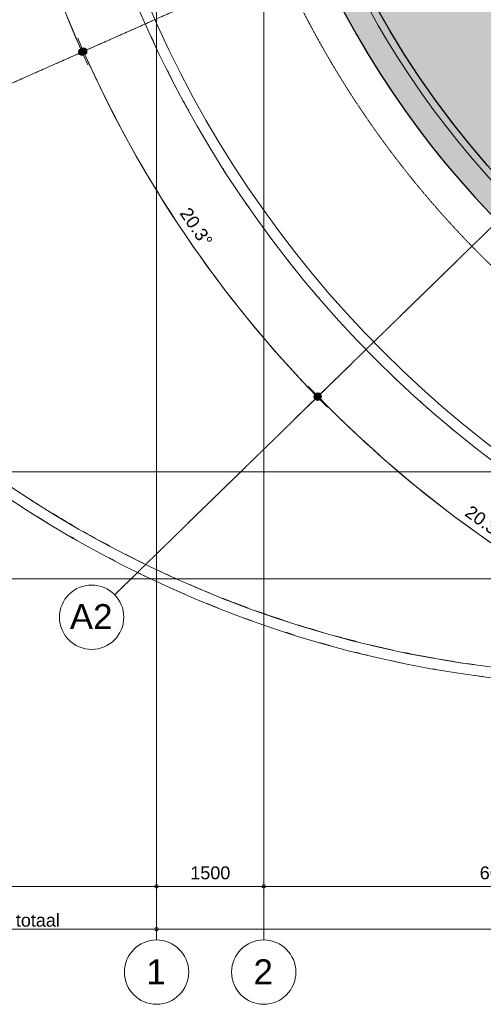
# Model space of a CAD drawing. Header units: millimetres. Extents: x -8912 to 113501, y 3237 to 48799.
# Tile 3 of 137: x 32199 to 38687, y 4050 to 17823. Entities that reach past the tile are written whole.
import ezdxf

# ---------------------------------------------------------------- set-up
doc = ezdxf.new("R2010")
doc.units = ezdxf.units.MM
doc.linetypes.add('THO_hhidden', pattern=[2.5, 1.5, -1])
doc.linetypes.add('THO_stramienlijn', pattern=[20, 17, -1.5, 0, -1.5])
for name, color, linetype, lineweight in [('A-ANNO-DIMS', 7, 'Continuous', 13), ('A-ANNO-DIMS-100', 7, 'Continuous', 13), ('A-AREA-PATT', 7, 'Continuous', 13), ('A-WALL-PATT', 7, 'Continuous', 25), ('G-ANNO-TEXT', 7, 'Continuous', 13), ('I-WALL', 7, 'Continuous', 18), ('S-COLS', 7, 'Continuous', 13), ('S-GRID', 7, 'Continuous', 13), ('S-GRID-IDEN', 7, 'Continuous', 13)]:
    doc.layers.add(name, color=color, linetype=linetype, lineweight=lineweight)
doc.layers.add('A-DETL', color=7, linetype='Continuous', lineweight=13, true_color=0x00a600)
doc.layers.add('A-DETL-MBND', color=9, linetype='Continuous', lineweight=13, true_color=0x808080)
doc.styles.add('Arial_2', font='arial.ttf', dxfattribs={"height": 180})
doc.styles.add('Arial_4', font='arial.ttf', dxfattribs={"height": 350})
doc.dimstyles.new('THO_18_-_transparant', dxfattribs={"dimscale": 304.8, "dimtxt": 0.602515, "dimasz": 0.164042, "dimexe": 0.328084, "dimexo": 0.0625, "dimgap": 0.147638, "dimtad": 1, "dimdec": 3, "dimlfac": 304.8, "dimrnd": 0.001, "dimdsep": 46, "dimtxsty": 'Arial_2', "dimblk1": 'DOTBLANK', "dimblk2": 'DOTBLANK', "dimsah": 1, "dimcen": 0.09, "dimdle": 0.164042, "dimazin": 0, "dimtfac": 1, "dimtdec": 4, "dimtix": 1, "dimtmove": 0, "dimatfit": 3, "dimfxl": 0.001076, "dimfxlon": 1, "dimtvp": 1, "dimtolj": 1, "dimtzin": 0, "dimarcsym": 2})
doc.dimstyles.new('THO_18_-_transparant_blue', dxfattribs={"dimscale": 304.8, "dimtxt": 0.602515, "dimasz": 1.312336, "dimexe": 0.656168, "dimexo": 0.0625, "dimgap": 0.147638, "dimtad": 1, "dimdec": 3, "dimlfac": 304.8, "dimrnd": 0.001, "dimdsep": 46, "dimtxsty": 'Arial_2', "dimblk1": 'DOTSMALL', "dimblk2": 'DOTSMALL', "dimsah": 1, "dimcen": 0.09, "dimdle": 0.656168, "dimadec": 1, "dimazin": 0, "dimtfac": 1, "dimtdec": 4, "dimtix": 1, "dimtmove": 0, "dimatfit": 3, "dimfxl": 0.002153, "dimfxlon": 1, "dimtvp": 1, "dimtolj": 1, "dimtzin": 0, "dimarcsym": 2})

# ---------------------------------------------------------------- blocks, each defined once
blk = doc.blocks.new('NLRS_28_SCO_UN_houten kolom rond_gen_bcb - rond 150-V195-01 1e verdieping _plotview_')
at = {"layer": 'S-COLS'}
blk.add_arc((0, 0), 75, 270, 308.7881, dxfattribs=at)
blk = doc.blocks.new('Grid - Stramienbol 9_0mm-3500-01 1e verdieping _plotview_')
at = {"layer": 'S-GRID-IDEN'}
blk.add_circle((0, 0), 4.5, dxfattribs=at)
blk = doc.blocks.new('DIMBLOCK1-01 1e verdieping _plotview_')
at = {"layer": 'A-ANNO-DIMS-100'}
for p, q in [((34114, 5700), (34114, 5800)), ((35614, 5700), (35614, 5800)), ((34064, 5700), (35614, 5700)), ((34114, 5700), (34114, 5600)), ((35614, 5700), (35614, 5600))]:
    blk.add_line(p, q, dxfattribs=at)
for centre in [(34114, 5700), (35614, 5700)]:
    blk.add_circle(centre, 25, dxfattribs=at)
at = {"layer": 'A-ANNO-DIMS-100', "color": 0, "insert": (34587, 5979), "char_height": 180, "width": 664.52, "attachment_point": 1, "line_spacing_factor": 0.941778, "style": 'Arial_2'}
blk.add_mtext('1500', dxfattribs=at)
blk = doc.blocks.new('_DotBlank')
at = {"color": 0, "linetype": 'ByBlock', "lineweight": -2}
blk.add_line((-0.5, 0), (-1, 0), dxfattribs=at)
blk.add_circle((0, 0), 0.5, dxfattribs=at)
blk = doc.blocks.new('DIMBLOCK2-01 1e verdieping _plotview_')
at = {"layer": 'A-ANNO-DIMS-100'}
for p, q in [((35614, 5700), (35614, 5800)), ((42214, 5700), (42214, 5800)), ((35614, 5700), (42214, 5700)), ((35614, 5700), (35614, 5600)), ((42214, 5700), (42214, 5600))]:
    blk.add_line(p, q, dxfattribs=at)
for centre in [(35614, 5700), (42214, 5700)]:
    blk.add_circle(centre, 25, dxfattribs=at)
at = {"layer": 'A-ANNO-DIMS-100', "color": 0, "insert": (38637, 5979), "char_height": 180, "width": 664.52, "attachment_point": 1, "line_spacing_factor": 0.941778, "style": 'Arial_2'}
blk.add_mtext('6600', dxfattribs=at)
blk = doc.blocks.new('DIMBLOCK19-01 1e verdieping _plotview_')
at = {"layer": 'A-ANNO-DIMS-100'}
for p, q in [((34064, 5100), (95964, 5100)), ((34114, 5100), (34114, 5200)), ((34114, 5100), (34114, 5000)), ((95914, 5100), (95914, 5200)), ((95914, 5100), (95914, 5000))]:
    blk.add_line(p, q, dxfattribs=at)
for centre in [(34114, 5100), (95914, 5100)]:
    blk.add_circle(centre, 25, dxfattribs=at)
at = {"layer": 'A-ANNO-DIMS-100', "color": 0, "insert": (64668, 5379), "char_height": 180, "width": 830.65, "attachment_point": 1, "line_spacing_factor": 0.941778, "style": 'Arial_2'}
blk.add_mtext('61800', dxfattribs=at)
blk = doc.blocks.new('DIMBLOCK63-01 1e verdieping _plotview_')
at = {"layer": 'A-ANNO-DIMS-100', "true_color": 0x0000ff}
h = blk.add_hatch(color=5, dxfattribs=at)
edge = h.paths.add_edge_path()
edge.add_arc((36373, 12552), 50, 0, 360)
h = blk.add_hatch(color=5, dxfattribs=at)
edge = h.paths.add_edge_path()
edge.add_arc((41120, 9159), 50, 0, 360)
at = {"layer": 'A-ANNO-DIMS-100', "color": 5, "true_color": 0x0000ff}
for p, q in [((36373, 12552), (36516, 12692)), ((36373, 12552), (36229, 12413)), ((36373, 12552), (36373, 12552)), ((41120, 9159), (41205, 9340)), ((41120, 9159), (41034, 8978))]:
    blk.add_line(p, q, dxfattribs=at)
for centre in [(36373, 12552), (41120, 9159)]:
    blk.add_circle(centre, 50, dxfattribs=at)
for start, end in [(223.5872, 245.2928), (224.28, 244.6)]:
    blk.add_arc((48214, 24100), 16540, start, end, dxfattribs=at)
at = {"layer": 'A-ANNO-DIMS-100', "color": 0, "insert": (38518, 11042), "char_height": 180, "width": 705.2, "attachment_point": 1, "rotation": 324.44, "line_spacing_factor": 0.941778, "style": 'Arial_2'}
blk.add_mtext('20.3°', dxfattribs=at)
blk = doc.blocks.new('_DotSmall')
at = {"color": 0, "linetype": 'ByBlock', "const_width": 0.5}
blk.add_lwpolyline([(-0.0625, 0, 1), (0.0625, 0, 1)], format="xyb", close=True, dxfattribs=at)
blk = doc.blocks.new('DIMBLOCK64-01 1e verdieping _plotview_')
at = {"layer": 'A-ANNO-DIMS-100', "true_color": 0x0000ff}
h = blk.add_hatch(color=5, dxfattribs=at)
edge = h.paths.add_edge_path()
edge.add_arc((33091, 17380), 50, 0, 360)
h = blk.add_hatch(color=5, dxfattribs=at)
edge = h.paths.add_edge_path()
edge.add_arc((36366, 12546), 50, 0, 360)
at = {"layer": 'A-ANNO-DIMS-100', "color": 5, "true_color": 0x0000ff}
for p, q in [((33091, 17380), (32908, 17298)), ((33091, 17380), (33274, 17461)), ((33091, 17380), (33091, 17380)), ((36366, 12546), (36509, 12686)), ((36366, 12546), (36223, 12407))]:
    blk.add_line(p, q, dxfattribs=at)
for centre in [(33091, 17380), (36366, 12546)]:
    blk.add_circle(centre, 50, dxfattribs=at)
for start, end in [(203.2676, 224.9724), (203.96, 224.28)]:
    blk.add_arc((48214, 24100), 16549, start, end, dxfattribs=at)
at = {"layer": 'A-ANNO-DIMS-100', "color": 0, "insert": (34580, 15217), "char_height": 180, "width": 705.2, "attachment_point": 1, "rotation": 304.12, "line_spacing_factor": 0.941778, "style": 'Arial_2'}
blk.add_mtext('20.3°', dxfattribs=at)
blk = doc.blocks.new('DIMBLOCK66-01 1e verdieping _plotview_')
at = {"layer": 'A-ANNO-DIMS-100', "true_color": 0x0000ff}
h = blk.add_hatch(color=5, dxfattribs=at)
edge = h.paths.add_edge_path()
edge.add_arc((31645, 24100), 50, 0, 360)
h = blk.add_hatch(color=5, dxfattribs=at)
edge = h.paths.add_edge_path()
edge.add_arc((33073, 17371), 50, 0, 360)
at = {"layer": 'A-ANNO-DIMS-100', "color": 5, "true_color": 0x0000ff}
for p, q in [((31645, 24100), (31445, 24100)), ((31645, 24100), (31645, 24100)), ((31645, 24100), (31845, 24100)), ((33073, 17371), (32890, 17290)), ((33073, 17371), (33255, 17452))]:
    blk.add_line(p, q, dxfattribs=at)
for centre in [(31645, 24100), (33073, 17371)]:
    blk.add_circle(centre, 50, dxfattribs=at)
for start, end in [(179.3084, 204.6516), (180, 203.96)]:
    blk.add_arc((48214, 24100), 16569, start, end, dxfattribs=at)
at = {"layer": 'A-ANNO-DIMS-100', "color": 0, "insert": (32217, 21006), "char_height": 180, "width": 705.2, "attachment_point": 1, "rotation": 281.98, "line_spacing_factor": 0.941778, "style": 'Arial_2'}
blk.add_mtext('24.0°', dxfattribs=at)

msp = doc.modelspace()

# ---------------------------------------------------------------- hatches: boundary and pattern name
at = {"layer": 'A-AREA-PATT', "true_color": 0xf1dadb}
h = msp.add_hatch(color=254, dxfattribs=at)
h.paths.add_polyline_path([(42753.0614994, 12744.925833), (42768.0126637, 12776.4126107), (43385.9482659, 14077.7819665), (42843.9470902, 14335.1430466), (44388.1135704, 17587.1501009), (44930.1147462, 17329.7890208), (45266.5562654, 18038.3332147), (45232.910044, 18054.3088245), (45262.7693943, 18117.1955828), (42226.2326305, 21329.6364563), (42162.8723597, 21302.3182202), (42081.9605089, 21484.3806819), (42151.5353158, 21515.3009844), (42151.5353158, 22037.5), (39105.2656076, 22037.5), (39105.2656076, 21887.5), (40030.2656076, 21887.5), (40030.2656076, 21837.5), (38030.2656076, 21837.5), (38030.2656076, 21887.5), (38955.2656076, 21887.5), (38955.2656076, 22037.5), (35783.9961821, 22037.5), (35853.6655147, 21654.3806057), (35935.1407518, 21273.5970565), (36028.3437919, 20895.5130461), (36133.185615, 20520.4896898), (36249.5660848, 20148.8851798), (36381.8283395, 19769.4088881), (36526.6681381, 19393.0135119), (36682.121972, 19024.3938774), (36828.088276, 18703.6980594), (37000.2781386, 18354.4345818), (37196.76694, 17986.9178485), (37382.4583087, 17663.1838567), (37580.4017157, 17340.8781054), (37794.3452324, 17015.5129301), (38029.6732629, 16681.6701835), (38251.8745416, 16385.3864311), (38495.0233391, 16081.2269534), (38747.4549463, 15784.7263475), (39008.928261, 15496.167807), (39279.1935449, 15215.8269396), (39557.9926624, 14943.9715044), (39845.0593271, 14680.8611557), (40140.1193562, 14426.7471953), (40442.8909319, 14181.8723323), (40779.7982758, 13927.4696849), (41070.4049026, 13720.7663898), (41394.5479467, 13504.9757215), (41725.2044086, 13299.3045523), (42087.0861991, 13090.4505222), (42406.0656597, 12918.4578657), (42725.2458391, 12758.8363977)])
h.paths.add_polyline_path([(45271.9179546, 18049.6249059), (45290.2155314, 18088.1595132), (45271.9801559, 18107.4512493), (45249.5633106, 18060.2391459), (45266.750849, 18052.0783066)])
h.paths.add_polyline_path([(42169.530456, 21318.1158198), (42217.1276549, 21339.2688758), (42151.5353158, 21408.6609258), (42151.4543929, 21501.5861855), (42098.4597444, 21478.0344052), (42168.5750243, 21320.2656688)])
at = {"layer": 'A-WALL-PATT', "lineweight": 18, "true_color": 0x808080}
h = msp.add_hatch(color=8, dxfattribs=at)
h.paths.add_polyline_path([(48214.0287665, 11070.0034123), (48214.0287665, 11500.0034123), (47812.7696833, 11506.4991596), (47411.8912187, 11525.7689575), (47011.7736302, 11557.7990504), (46612.7964534, 11602.5661033), (46215.3381425, 11660.0373025), (45860.8236148, 11721.6990904), (45474.464442, 11801.4353273), (45058.1328106, 11902.1306922), (44710.1789572, 11996.9864573), (44333.0018706, 12112.6096524), (43959.629337, 12239.984018), (43590.4273717, 12378.9846896), (43225.7579018, 12529.4754055), (42899.9842215, 12675.0517722), (42814.2006598, 12494.3830684), (42633.531956, 12580.1666302), (42719.3155177, 12760.835334), (42719.3155177, 12761.8021414), (42396.9042901, 12923.3489461), (42049.6278605, 13111.1583347), (41699.037369, 13315.5806765), (41394.5479467, 13504.9757215), (41066.2900298, 13723.6932252), (40750.3054378, 13948.5797253), (40414.3529544, 14204.9532088), (40140.1193562, 14426.7471953), (39845.0593271, 14680.8611557), (39557.9926624, 14943.9715044), (39279.1935449, 15215.8269396), (39008.928261, 15496.167807), (38747.4549463, 15784.7263475), (38495.0233391, 16081.2269534), (38251.8745416, 16385.3864311), (38018.24079, 16696.9142721), (37794.3452324, 17015.5129301), (37580.4017157, 17340.8781054), (37376.6145816, 17672.6990354), (37183.178471, 18010.6587915), (37000.2781386, 18354.4345818), (36828.088276, 18703.6980594), (36652.9356423, 19091.1923314), (36516.4874206, 19417.3488007), (36377.374044, 19781.0544427), (36249.2444767, 20149.9120792), (36129.36333, 20534.1621549), (36021.8650106, 20921.7946307), (35935.1407518, 21273.5970565), (35853.6655147, 21654.3806057), (35773.7904248, 22099.9771002), (35772.1063817, 22110.6225662), (35772.1063817, 22000), (35572.1063817, 22000), (35572.1063817, 22200), (35758.6555761, 22200), (35710.0209847, 22547.7762459), (35668.0619565, 22934.5321665), (35638.0626199, 23322.3990793), (35620.0515724, 23711.0072423), (35614.0459716, 24099.9862072), (35184.0459716, 24099.9862072), (35190.2258356, 23698.727124), (35208.7595655, 23297.8486594), (35239.6295811, 22897.7310708), (35282.8066002, 22498.7538941), (35338.4751785, 22099.9771002), (35405.9061898, 21705.7331514), (35485.7119929, 21312.4418137), (35584.6335048, 20895.5130461), (35685.5759566, 20520.4896898), (35797.5550784, 20148.8851798), (35924.7427124, 19769.4088881), (36063.9316606, 19393.0135119), (36214.6457119, 19021.0829845), (36376.7419049, 18653.9701043), (36550.0664815, 18292.0231004), (36734.4550328, 17935.5853012), (36929.7326552, 17584.9948097), (37135.714116, 17240.5841822), (37352.2040293, 16902.680113), (37578.9970412, 16571.6031246), (37815.878025, 16247.6672635), (38062.6222846, 15931.1798026), (38318.9957681, 15622.4409495), (38584.7552898, 15321.7435614), (38859.6487607, 15029.3728683), (39143.4154276, 14745.6062014), (39435.7861208, 14470.7127305), (39736.4835088, 14204.9532088), (40045.222362, 13948.5797253), (40361.7098229, 13701.8354657), (40685.6456839, 13464.9544819), (41016.7226723, 13238.1614699), (41354.6267415, 13021.6715567), (41725.2044086, 12801.1151505), (42062.0584719, 12613.982004), (42406.0656597, 12436.0239222), (42768.0126637, 12262.6993456), (43135.1255438, 12100.6031526), (43507.0560713, 11949.8891013), (43883.4514475, 11810.7001531), (44263.9546386, 11683.1683371), (44648.2047142, 11567.4146249), (45058.1328106, 11458.3049338), (45426.484373, 11371.6694335), (45819.7757108, 11291.8636304), (46249.4896238, 11219.4431792), (46640.0814616, 11165.8112771), (47032.2162328, 11124.0098267), (47425.5095293, 11094.0873937), (47819.5758077, 11076.0784539)])
h.paths.add_polyline_path([(42808.2703384, 12511.036335), (42883.3309549, 12669.1214508), (42725.2458391, 12744.1820674), (42650.1852225, 12586.0969515), (42791.3492541, 12519.0706589)])
h.paths.add_polyline_path([(36557.7414919, 18810.3843133), (36476.5178214, 18993.1484109), (36659.281919, 19074.3720814), (36740.5055894, 18891.6079838), (36564.0877686, 18813.2047135)])
h.paths.add_polyline_path([(36564.0877686, 18826.8835488), (36724.0063539, 18897.9542605), (36652.9356423, 19057.8728459), (36493.0170569, 18986.8021342), (36557.7414919, 18841.1635183)])
h.paths.add_polyline_path([(35759.6063817, 22012.5), (35759.6063817, 22187.5), (35584.6063817, 22187.5), (35584.6063817, 22012.5), (35755.4975523, 22012.5)])

# ---------------------------------------------------------------- linework, layer by layer
at = {"layer": 'A-DETL', "color": 7}
for p, q in [((34114.0353158, 5700), (31114.0353158, 5700)), ((34114.0353158, 5100), (31114.0353158, 5100))]:
    msp.add_line(p, q, dxfattribs=at)
at = {"layer": 'A-DETL', "color": 7, "linetype": 'THO_hhidden'}
msp.add_arc((48214.0287665, 24099.9862072), 13529.9827949, 90, 270, dxfattribs=at)
at = {"layer": 'A-DETL', "color": 5, "true_color": 0x0000ff}
msp.add_arc((48213.652507, 24100.1527054), 12699.9908824, 105.872336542, 270.00172703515, dxfattribs=at)
at = {"layer": 'A-DETL-MBND'}
msp.add_line((36719.0594723, 13553.6481586), (36703.3893212, 13570.7533192), dxfattribs=at)
for centre, radius, start, end in [((48214.0327508, 24099.9997671), 15599.9981706, 204.6447900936, 205.09875807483), ((48214.0327508, 24099.9997671), 15599.9981706, 206.47717526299, 207.12321149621), ((48214.0327508, 24099.9997671), 15599.9981706, 208.32781606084, 209.00408485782), ((48214.0327508, 24099.9997671), 15599.9981706, 210.22775181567, 210.84835175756), ((48214.0327508, 24099.9997671), 15599.9981706, 212.37072667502, 212.67785255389), ((48214.0327508, 24099.9997671), 15599.9981706, 214.50331830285, 215.02783709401), ((48214.0327508, 24099.9997671), 15599.9981706, 216.33843446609, 216.99834404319), ((48214.0327508, 24099.9997671), 15599.9981706, 218.1954479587, 218.86794056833), ((48214.0327508, 24099.9997671), 15599.9981706, 220.11664498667, 220.70807092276), ((48214.0327508, 24099.9997671), 15599.9981706, 224.36227246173, 224.9351179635), ((48214.0327508, 24099.9997671), 15599.9981706, 226.20059047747, 226.8698659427), ((48214.0327508, 24099.9997671), 15599.9981706, 228.06550452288, 228.7306098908), ((48214.0327508, 24099.9997671), 15599.9981706, 230.01643881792, 230.56726163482), ((40714.0327508, 24099.9997671), 15449.9981706, 236.73863507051, 237.93870404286), ((40714.0327508, 24099.9997671), 15449.9981706, 238.59229756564, 239.93321725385), ((40714.0327508, 24099.9997671), 15599.9981706, 237.93870404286, 238.59229756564), ((40714.0327508, 24099.9997671), 15449.9981706, 240.42599544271, 242.25114064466), ((40714.0327508, 24099.9997671), 15599.9981706, 239.93321725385, 240.42599544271), ((40714.0327508, 24099.9997671), 15449.9981706, 242.62810717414, 244.08173255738), ((40714.0327508, 24099.9997671), 15599.9981706, 242.25114064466, 242.62810717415), ((40714.0327508, 24099.9997671), 15599.9981706, 244.08173255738, 244.71375846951), ((40714.0327508, 24099.9997671), 15449.9981706, 244.71375846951, 245.92836801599), ((40714.0327508, 24099.9997671), 15449.9981706, 246.60525744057, 247.8160796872), ((40714.0327508, 24099.9997671), 15599.9981706, 245.92836801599, 246.60525744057), ((40714.0327508, 24099.9997671), 15599.9981706, 247.8160796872, 248.45316375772), ((40714.0327508, 24099.9997671), 15449.9981706, 248.45316375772, 249.8786267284), ((40714.0327508, 24099.9997671), 15449.9981706, 250.28433151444, 252.10938533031), ((40714.0327508, 24099.9997671), 15599.9981706, 249.8786267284, 250.28433151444), ((40714.0327508, 24099.9997671), 15599.9981706, 252.10938533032, 252.58376920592), ((40714.0327508, 24099.9997671), 15449.9981706, 252.58376920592, 253.94241432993), ((40714.0327508, 24099.9997671), 15599.9981706, 253.94241432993, 254.59239311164), ((40714.0327508, 24099.9997671), 15449.9981706, 254.59239311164, 255.79452761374), ((40714.0327508, 24099.9997671), 15599.9981706, 255.79452761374, 256.47017331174), ((40714.0327508, 24099.9997671), 15449.9981706, 256.47017331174, 257.69917327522), ((40714.0327508, 24099.9997671), 15449.9981706, 258.31333555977, 259.87811688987), ((40714.0327508, 24099.9997671), 15599.9981706, 257.69917327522, 258.31333555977), ((40714.0327508, 24099.9997671), 15449.9981706, 260.14231920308, 261.968014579), ((40714.0327508, 24099.9997671), 15599.9981706, 259.87811688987, 260.14231920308), ((40714.0327508, 24099.9997671), 15599.9981706, 261.968014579, 262.50628383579)]:
    msp.add_arc(centre, radius, start, end, dxfattribs=at)
at = {"layer": 'I-WALL', "lineweight": 25, "flags": 128}
msp.add_lwpolyline([(42753.0669077, 12744.9231283), (42404.7857176, 12919.0979763), (42062.055813, 13103.9507757), (41725.2017786, 13299.3061011), (41394.5453561, 13504.9773612), (41070.402361, 13720.7681147), (40753.0823879, 13946.4722555), (40442.8885144, 14181.8742087), (40140.1170119, 14426.7491372), (39845.0570627, 14680.863156), (39557.9904833, 14943.9735558), (39279.1914559, 15215.8290347), (39008.9262662, 15496.1699382), (38747.4530489, 15784.7285073), (38495.0215416, 16081.2291343), (38251.8728457, 16385.3886258), (38018.2391968, 16696.9164735), (37794.3437422, 17015.5151312), (37580.4003282, 17340.8802997), (37376.613296, 17672.7012165), (37183.1772859, 18010.6609536)], dxfattribs=at)
at = {"layer": 'I-WALL'}
for centre, radius in [((40714.0327508, 24099.9997671), 15599.9981706), ((48214.0327508, 24099.9997671), 15599.9981706), ((40714.0327508, 24099.9997671), 15449.9981706), ((48214.0327508, 24099.9997671), 15449.9981706)]:
    msp.add_arc(centre, radius, 90, 270, dxfattribs=at)
at = {"layer": 'I-WALL', "lineweight": 25}
msp.add_arc((48214.0287665, 24099.9862072), 13029.9827949, 180, 270, dxfattribs=at)
at = {"layer": 'S-GRID', "color": 5, "linetype": 'THO_stramienlijn', "true_color": 0x0000ff}
for p, q in [((34114.0353158, 4950), (34114.0353158, 42050)), ((35614.0353158, 4950), (35614.0353158, 42050)), ((48214.0541897, 24100.0095528), (27213.4556396, 14767.5019873)), ((48214.0246669, 24099.9930832), (33528.3624944, 9778.8612953)), ((22619.0885135, 11499.9998099), (107144.8050682, 11499.9998099)), ((22619.0885135, 10000), (107144.8050682, 10000))]:
    msp.add_line(p, q, dxfattribs=at)

# ---------------------------------------------------------------- block references
at = {"layer": 'S-COLS', "rotation": 314.2799978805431}
msp.add_blockref('NLRS_28_SCO_UN_houten kolom rond_gen_bcb - rond 150-V195-01 1e verdieping _plotview_', (33902.8336096, 10144.0372151), dxfattribs=at)
at = {"layer": 'S-GRID-IDEN', "xscale": 99.99999999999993, "yscale": 99.99999999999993, "zscale": 99.99999999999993, "rotation": 134.2799978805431}
msp.add_blockref('Grid - Stramienbol 9_0mm-3500-01 1e verdieping _plotview_', (33206.1910654, 9464.6868687), dxfattribs=at)
at = {"layer": 'S-GRID-IDEN', "xscale": 99.99999999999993, "yscale": 99.99999999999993, "zscale": 99.99999999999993}
for p in [(34114.0353158, 4500), (35614.0353158, 4500)]:
    msp.add_blockref('Grid - Stramienbol 9_0mm-3500-01 1e verdieping _plotview_', p, dxfattribs=at)

# ---------------------------------------------------------------- texts
at = {"layer": 'G-ANNO-TEXT', "lineweight": 18, "insert": (31111.923271, 5316.1560002), "char_height": 180, "width": 1899.999375, "attachment_point": 1, "style": 'Arial_2'}
msp.add_mtext('stramien totaal', dxfattribs=at)
at = {"layer": 'S-GRID-IDEN', "char_height": 350, "attachment_point": 1, "style": 'Arial_4'}
for s, insert, width in [('A2', (32900.6230611, 9647.7233215), 737.5525), ('2', (35471.4132463, 4678.7433988), 336.70875), ('1', (33971.4132463, 4678.7433988), 336.70875)]:
    msp.add_mtext(s, dxfattribs=dict(at, insert=insert, width=width))

# ---------------------------------------------------------------- dimensions: what is measured, and where the dimension line sits
at = {"layer": 'A-ANNO-DIMS', "color": 5, "true_color": 0x0000ff}
for base, center, p1, p2, override, picture, middle in [((31805.4594553, 21797.8190131), (48214.0326933, 24100), (31444.7444466, 24100), (32889.7677685, 17290.0122748), {"dimpost": '<>°', "dimfxl": 6961.610821}, 'DIMBLOCK66-01 1e verdieping _plotview_', (32139.5430721, 20689.1256595)), ((33989.3640344, 15642.8129942), (48214.0309782, 24099.9992378), (32908.4234476, 17298.3027179), (36222.9023699, 12406.516774), {"dimpost": '<>°', "dimfxl": 5908.920396}, 'DIMBLOCK64-01 1e verdieping _plotview_', (34627.1943686, 14894.1010074)), ((37817.1331252, 11236.4343709), (48214.035595, 24100.00374), (36229.358039, 12412.8121992), (41033.7215423, 8978.2964179), {"dimpost": '<>°', "dimfxl": 5905.743588}, 'DIMBLOCK63-01 1e verdieping _plotview_', (38674.8462393, 10756.1334221))]:
    dim = msp.add_angular_dim_3p(base=base, center=center, p1=p1, p2=p2, dimstyle='THO_18_-_transparant_blue', override=override, dxfattribs=at)
    dim.commit()
    dim.dimension.update_dxf_attribs({"geometry": picture, "text_midpoint": middle})
at = {"layer": 'A-ANNO-DIMS'}
for base, p1, p2, override, picture, middle in [((35614.0353158, 5700), (34114.0353158, 5800), (35614.0353158, 5800), {"dimpost": '<>', "dimfxl": 1500}, 'DIMBLOCK1-01 1e verdieping _plotview_', (34864.0353158, 5836.9031383)), ((42214.0353158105, 5699.9999999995), (35614.0353158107, 5799.9999999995), (42214.0353158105, 5799.9999999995), {"dimpost": '<>', "dimfxl": 6600}, 'DIMBLOCK2-01 1e verdieping _plotview_', (38914.0353158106, 5836.9031383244)), ((95914.0353158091, 5099.9999999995), (34114.0353158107, 5199.9999999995), (95914.0353158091, 5199.9999999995), {"dimpost": '<>', "dimfxl": 61800}, 'DIMBLOCK19-01 1e verdieping _plotview_', (65014.0353158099, 5236.9645298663))]:
    dim = msp.add_linear_dim(base=base, p1=p1, p2=p2, dimstyle='THO_18_-_transparant', override=override, dxfattribs=at)
    dim.commit()
    dim.dimension.update_dxf_attribs({"geometry": picture, "text_midpoint": middle})

doc.saveas('drawing.dxf')
